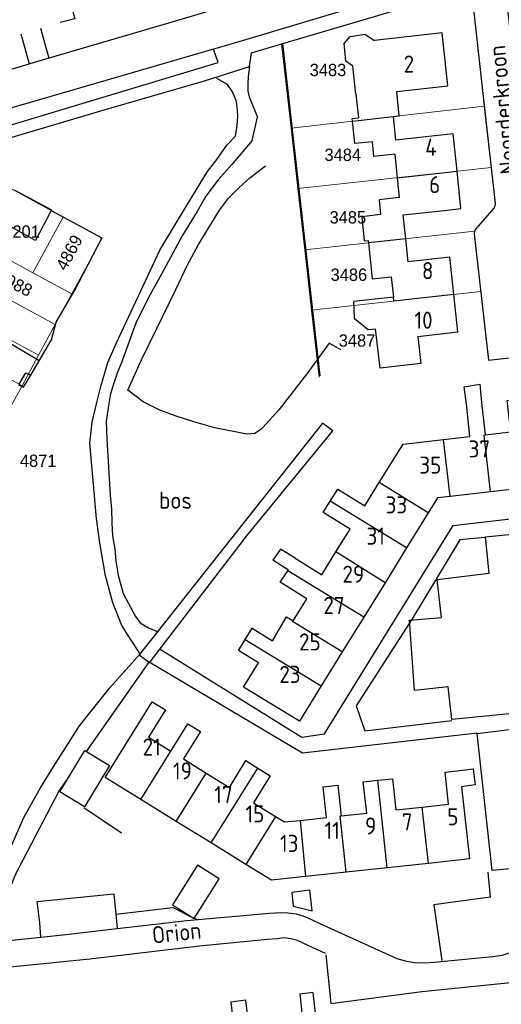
# Model space of a CAD drawing. Header units: metres. Extents: x 233829 to 239427, y 444283 to 448222.
# Tile 90 of 171: x 236627 to 236697, y 445484 to 445629. Entities that reach past the tile are written whole.
import ezdxf
from ezdxf.enums import TextEntityAlignment as Align

# ---------------------------------------------------------------- set-up
doc = ezdxf.new("R2010")
doc.units = ezdxf.units.M
doc.header["$MEASUREMENT"] = 0
for name, color, linetype in [('DAKRAND', 4, 'Continuous'), ('DAKRAND-BYG', 4, 'Continuous'), ('FUNKTIEAAND', 253, 'Continuous'), ('Goud-kadastrale grenzen', 13, 'Continuous'), ('HEG', 253, 'Continuous'), ('HEK', 253, 'Continuous'), ('HOOFDGEBOUW', 4, 'Continuous'), ('HUISNUMMER', 253, 'Continuous'), ('KANTVERH', 253, 'Continuous'), ('KNTONVERHARD', 253, 'Continuous'), ('OVLIJNOBJ', 253, 'Continuous'), ('RASTER', 253, 'Continuous'), ('SCHUTTING', 253, 'Continuous'), ('STRAATNAAM', 253, 'Continuous'), ('TUSSENMUUR', 253, 'Continuous')]:
    doc.layers.add(name, color=color, linetype=linetype)
doc.layers.add('G01 kadestrale perceelsgrens', color=73, linetype='Continuous', lineweight=0)
doc.layers.add('Z01 perceelnummer', color=73, linetype='Continuous', lineweight=13)
doc.styles.get("Standard").update_dxf_attribs({"font": 'iso.shx'})
doc.styles.add('Styledgn001', font='dgn001.shx')

# ---------------------------------------------------------------- blocks, each defined once
blk = doc.blocks.new('A$C1532452F')
at = {"layer": 'G01 kadestrale perceelsgrens'}
for p, q in [((236664.967, 445625.087), (236666.35, 445612.725)), ((236666.35, 445612.725), (236694.637, 445615.987)), ((236695.635, 445606.987), (236694.637, 445615.987)), ((236666.35, 445612.725), (236667.351, 445603.879)), ((236616.374, 445608.735), (236632.99, 445599.709)), ((236667.351, 445603.879), (236695.635, 445606.987)), ((236667.351, 445603.879), (236668.359, 445594.942)), ((236632.99, 445599.709), (236632.498, 445598.807)), ((236632.99, 445599.709), (236638.681, 445596.62)), ((236603.954, 445599.112), (236631.809, 445583.978)), ((236628.538, 445591.56), (236632.498, 445598.807)), ((236638.681, 445596.62), (236634.242, 445588.46)), ((236668.359, 445594.942), (236693.235, 445597.64)), ((236620.63, 445595.856), (236628.538, 445591.56)), ((236601.59, 445594.592), (236629.376, 445579.496)), ((236668.359, 445594.942), (236669.361, 445586.089)), ((236628.538, 445591.56), (236634.242, 445588.46)), ((236599.227, 445590.073), (236626.943, 445575.014)), ((236634.242, 445588.46), (236631.809, 445583.978)), ((236694.14, 445588.807), (236669.361, 445586.089)), ((236669.361, 445586.089), (236670.466, 445576.281)), ((236631.809, 445583.978), (236629.376, 445579.496)), ((236629.376, 445579.496), (236626.943, 445575.014)), ((236626.943, 445575.014), (236624.51, 445570.532))]:
    blk.add_line(p, q, dxfattribs=at)
at = {"layer": 'G01 kadestrale perceelsgrens', "flags": 128}
for points in [[(236694.637, 445615.987), (236694.238, 445619.585), (236692.73, 445633.305), (236681.541, 445629.966), (236664.967, 445625.087)], [(236696.029, 445601.021), (236696.197, 445601.324), (236696.222, 445601.698), (236695.635, 445606.987)], [(236693.235, 445597.64), (236693.433, 445597.977), (236696.029, 445601.021)], [(236694.14, 445588.807), (236693.194, 445597.256), (236693.235, 445597.64)]]:
    blk.add_lwpolyline(points, dxfattribs=at)
at = {"layer": 'G01 kadestrale perceelsgrens', "style": 'Styledgn001'}
for s, rotation, p in [('4869', 61.85958, (236633.842, 445594.525)), ('4988', 332.99739, (236625.883, 445590.012))]:
    blk.add_text(s, height=1.8, rotation=rotation, dxfattribs=at).set_placement(p, align=Align.MIDDLE_CENTER)
at = {"layer": 'Z01 perceelnummer', "linetype": 'Continuous', "lineweight": 13, "style": 'Styledgn001'}
for s, p in [('3483', (236671.753, 445621.268)), ('3484', (236673.919, 445608.842)), ('3485', (236674.665, 445599.683)), ('4201', (236626.87, 445597.59)), ('3486', (236674.815, 445591.273)), ('3487', (236676.009, 445581.632)), ('4871', (236629.31, 445564.02))]:
    blk.add_text(s, height=1.8, dxfattribs=at).set_placement(p, align=Align.MIDDLE_CENTER)

msp = doc.modelspace()

# ---------------------------------------------------------------- linework, layer by layer
at = {"layer": 'DAKRAND'}
msp.add_line((236664.77, 445546.21), (236665.89, 445547.89), dxfattribs=at)
for points in [[(236675.84, 445617.74), (236675.4, 445621.81), (236674.35, 445622.57), (236674.13, 445625.14), (236675.02, 445626.19), (236677.14, 445626.53), (236678.58, 445625.59)], [(236675.36, 445613.76), (236675.32, 445614.14), (236676.21, 445614.25)], [(236681.54, 445608.91), (236678.49, 445608.59), (236678.27, 445610.72), (236675.7, 445610.49), (236675.36, 445613.76)], [(236625.79, 445603.71), (236631.24, 445600.78), (236631.19, 445600.68)], [(236682.2, 445602.57), (236679.26, 445602.24), (236679.43, 445600.1), (236676.69, 445599.77), (236677.07, 445596.22), (236677.64, 445596.28), (236677.68, 445595.95)], [(236631.19, 445600.68), (236628.9, 445596.27), (236622.7, 445599.68)], [(236677.68, 445595.95), (236678.24, 445590.66), (236681.03, 445590.97)], [(236681.36, 445587.98), (236675.48, 445587.34), (236675.6, 445584.89), (236677.63, 445583.27), (236678.74, 445583.36)], [(236692.03, 445572.31), (236691.71, 445574.87), (236693.99, 445575.22), (236694.25, 445572.55)], [(236666.96, 445549.73), (236664.8, 445551.05), (236663.7, 445549.47)], [(236665.89, 445547.89), (236665.96, 445547.99), (236663.7, 445549.47)], [(236691.07, 445518.63), (236693.04, 445518.86), (236693.29, 445516.52), (236691.33, 445516.26)]]:
    msp.add_lwpolyline(points, dxfattribs=at)
at = {"layer": 'DAKRAND-BYG'}
for p, q in [((236629.43, 445578.64), (236623.5, 445582.16)), ((236628.21, 445576.55), (236629.43, 445578.64))]:
    msp.add_line(p, q, dxfattribs=at)
for points in [[(236626.51, 445575.25), (236627.51, 445576.92), (236628.21, 445576.55)], [(236639.75, 445519.39), (236636.1, 445513.33), (236632.47, 445515.52), (236636.12, 445521.58), (236639.75, 445519.39)], [(236652.64, 445504.78), (236648.98, 445498.96), (236652.14, 445496.97), (236655.81, 445502.78), (236652.64, 445504.78)], [(236669.09, 445501.1), (236666.46, 445500.78), (236666.65, 445498.78), (236669.45, 445498.1), (236669.09, 445501.1)]]:
    msp.add_lwpolyline(points, dxfattribs=at)
at = {"layer": 'HEG'}
msp.add_lwpolyline([(236627.82, 445654.11), (236634.69, 445628.75), (236632.52, 445628.2)], dxfattribs=at)
at = {"layer": 'HEK'}
msp.add_line((236636.01, 445513.21), (236641.52, 445509.52), dxfattribs=at)
for points in [[(236631.24, 445581.74), (236631.95, 445584.33), (236634.52, 445588.77)], [(236695.18, 445503.73), (236695.51, 445500.1), (236687.26, 445498.96), (236688.43, 445490.79)]]:
    msp.add_lwpolyline(points, dxfattribs=at)
at = {"layer": 'HOOFDGEBOUW'}
for p, q in [((236675.84, 445617.74), (236676.21, 445614.25)), ((236681.28, 445614.44), (236681.64, 445610.99)), ((236681.54, 445608.91), (236681.9, 445605.48)), ((236681.9, 445605.48), (236682.2, 445602.57)), ((236691.23, 445600.96), (236690.66, 445606.44)), ((236688.84, 445600.7), (236691.23, 445600.96)), ((236682.78, 445600.04), (236688.84, 445600.7)), ((236683.14, 445596.54), (236682.78, 445600.04)), ((236683.5, 445593.15), (236683.14, 445596.54)), ((236689.58, 445593.85), (236683.5, 445593.15)), ((236690.18, 445588.37), (236689.58, 445593.85)), ((236681.03, 445590.97), (236681.36, 445587.98)), ((236690.78, 445582.89), (236690.18, 445588.37)), ((236684.92, 445582.22), (236690.78, 445582.89)), ((236694.25, 445572.55), (236694.78, 445567.81)), ((236695.56, 445559.47), (236689.63, 445558.8)), ((236686.44, 445556.38), (236683.27, 445551.26)), ((236683.27, 445551.26), (236680.11, 445546.15)), ((236680.11, 445546.15), (236676.99, 445541.11)), ((236676.99, 445541.11), (236673.84, 445536.01)), ((236673.84, 445536.01), (236670.77, 445531.04)), ((236649.53, 445511.19), (236644.34, 445514.41)), ((236654.63, 445508.03), (236649.53, 445511.19)), ((236659.7, 445504.88), (236654.63, 445508.03)), ((236680.41, 445504.38), (236674.42, 445503.73)), ((236686.46, 445505.03), (236680.41, 445504.38)), ((236674.42, 445503.73), (236668.46, 445503.09))]:
    msp.add_line(p, q, dxfattribs=at)
for points in [[(236681.28, 445614.44), (236682.2, 445614.55), (236681.82, 445618.11), (236689.33, 445618.96), (236688.5, 445626.71), (236678.58, 445625.59)], [(236690.66, 445606.44), (236690.09, 445611.92), (236681.64, 445610.99)], [(236684.92, 445582.22), (236685.37, 445578.26), (236679.41, 445577.58), (236678.74, 445583.36)], [(236688.69, 445567.13), (236692.55, 445567.56), (236692.03, 445572.31)], [(236694.78, 445567.81), (236698.52, 445568.23), (236698, 445572.85), (236700.21, 445573.09), (236701.65, 445560.14), (236695.56, 445559.47)], [(236679.26, 445560.81), (236682.79, 445566.47), (236688.69, 445567.13)], [(236672.08, 445558.1), (236673.19, 445559.87), (236677.14, 445557.41), (236679.26, 445560.81)], [(236672.92, 445550.65), (236675, 445553.98), (236671.05, 445556.44), (236672.08, 445558.1)], [(236689.63, 445558.8), (236687.81, 445558.6), (236686.44, 445556.38)], [(236666.96, 445549.73), (236670.84, 445547.31), (236672.92, 445550.65)], [(236666.64, 445540.58), (236668.64, 445543.8), (236664.77, 445546.21)], [(236659.65, 445537.84), (236660.65, 445539.47), (236663.64, 445537.65), (236665.7, 445541.16), (236666.64, 445540.58)], [(236670.77, 445531.04), (236667.56, 445525.85), (236659.39, 445530.84), (236661.58, 445534.42), (236658.65, 445536.21), (236659.65, 445537.84)], [(236644.34, 445514.41), (236639.14, 445517.63), (236646.02, 445528.71), (236647.95, 445527.51), (236645.47, 445523.51), (236648.73, 445521.49)], [(236648.73, 445521.49), (236651.21, 445525.49), (236653.08, 445524.33), (236650.6, 445520.33), (236653.92, 445518.27)], [(236653.92, 445518.27), (236657.31, 445516.17), (236659.74, 445520.08), (236661.5, 445518.98)], [(236661.5, 445518.98), (236663.31, 445517.86), (236660.85, 445513.9), (236664.09, 445511.89)], [(236679.06, 445517.2), (236681.21, 445517.43), (236681.7, 445512.86), (236685.57, 445513.28)], [(236685.57, 445513.28), (236689.43, 445513.69), (236688.92, 445518.4), (236691.07, 445518.63)], [(236667.69, 445511.33), (236671.55, 445511.76), (236671.07, 445516.27), (236673.2, 445516.5), (236673.68, 445511.99)], [(236673.68, 445511.99), (236677.43, 445512.4), (236676.93, 445516.97), (236679.06, 445517.2)], [(236691.33, 445516.26), (236692.47, 445505.68), (236686.46, 445505.03)], [(236664.09, 445511.89), (236665.37, 445511.1), (236667.69, 445511.33)], [(236668.46, 445503.09), (236663.47, 445502.55), (236659.7, 445504.88)], [(236670.17, 445480.84), (236669.57, 445486.1), (236667.62, 445485.88), (236668.14, 445481.34), (236664.08, 445480.88)], [(236664.08, 445480.88), (236660.26, 445480.44), (236659.74, 445484.98), (236657.52, 445484.72), (236658.05, 445480.09)]]:
    msp.add_lwpolyline(points, dxfattribs=at)
at = {"layer": 'KANTVERH'}
for p, q in [((236629.64, 445627.38), (236630.89, 445622.98)), ((236626.76, 445626.54), (236628.01, 445622.16)), ((236660.57, 445623.79), (236665.15, 445625.14)), ((236660.28, 445621.76), (236660.57, 445623.79)), ((236640.69, 445497.58), (236640.88, 445495.48)), ((236652.16, 445497), (236652.55, 445496.8)), ((236671.46, 445491.63), (236672.15, 445484.48)), ((236672.15, 445484.48), (236685.52, 445486.24))]:
    msp.add_line(p, q, dxfattribs=at)
for points in [[(236720.07, 445649.62), (236720.04, 445649.6), (236719, 445649.17), (236717.67, 445648.69), (236712.73, 445647.23), (236705.76, 445645.22), (236693.46, 445641.55), (236684.22, 445638.74), (236666.03, 445633.38), (236650.42, 445628.72), (236629.07, 445622.44), (236601.11, 445614.01), (236586.78, 445609.79), (236570.17, 445605.01), (236569.08, 445604.74), (236566.95, 445604.54), (236564.8, 445604.78), (236562.34, 445605.72), (236548.27, 445613.45), (236533.14, 445621.64), (236518.57, 445629.75), (236516.98, 445630.82)], [(236614.17, 445612.51), (236632.71, 445617.85), (236654.71, 445624.25), (236656.94, 445624.92), (236677.53, 445631.07), (236697.36, 445636.9)], [(236665.15, 445625.14), (236681.54, 445629.97), (236692.73, 445633.3)], [(236692.73, 445633.3), (236694.24, 445619.59), (236696.22, 445601.7), (236696.2, 445601.32), (236696.03, 445601.02), (236693.43, 445597.98), (236693.23, 445597.64), (236693.19, 445597.26), (236695.27, 445578.76), (236704.05, 445579.73), (236707.16, 445580.07), (236705.26, 445597.14), (236705.17, 445597.48), (236704.9, 445597.83), (236701.7, 445600.5), (236701.44, 445600.76), (236701.32, 445601.17), (236698.81, 445623.74), (236697.79, 445632.81)], [(236614.7, 445610.34), (236622.59, 445612.39), (236655.65, 445622.38), (236654.98, 445624.33)], [(236607.83, 445606.64), (236616.9, 445608.86), (236638.15, 445615.2), (236653.67, 445619.7), (236660.28, 445621.76)], [(236647.2, 445536.39), (236667.91, 445523.54), (236671.23, 445524.02), (236690.11, 445554.53), (236704.8, 445556.22), (236702.16, 445579.2), (236702.13, 445579.52)], [(236645.7, 445534.56), (236660.04, 445553.21), (236672.46, 445568.39), (236670.94, 445569.5), (236644.08, 445535.57), (236645.55, 445534.51)], [(236701.46, 445496.08), (236701.44, 445496.88), (236700.61, 445504.42), (236695.8, 445504.01), (236693.63, 445524.06), (236698.69, 445524.68), (236698.33, 445526.96), (236689.89, 445526.11), (236689.38, 445530.92), (236684.42, 445530.36), (236683.72, 445540.64), (236688.39, 445541.05), (236687.76, 445546.61), (236695.35, 445547.54), (236694.83, 445552.85), (236705.05, 445553.89), (236706.07, 445544.73)], [(236694.73, 445552.75), (236691.06, 445552.41), (236684.07, 445540.85), (236675.86, 445528.11), (236677.14, 445524.46), (236689.9, 445525.96)], [(236645.55, 445534.55), (236668.02, 445521.21), (236693.62, 445524.16)], [(236629.68, 445494.22), (236629.53, 445496.31), (236629.15, 445499.44), (236640.37, 445500.59), (236640.69, 445497.58)], [(236640.69, 445497.58), (236649.05, 445498.57), (236651.82, 445497.17)], [(236640.88, 445495.48), (236651.08, 445496.67), (236663.2, 445497.75), (236664.94, 445497.84), (236665.89, 445497.77), (236667.08, 445497.65), (236668.09, 445497.37), (236668.89, 445496.99), (236669.55, 445496.71), (236670.55, 445496.24), (236681.82, 445491.08), (236683.07, 445490.76), (236684.38, 445490.49), (236685.92, 445490.48), (236687.26, 445490.56), (236690.83, 445490.9), (236695.9, 445491.37), (236697.29, 445491.6), (236698.62, 445492.03), (236699.66, 445492.35), (236700.39, 445493.12), (236700.96, 445494.18), (236701.33, 445495.08), (236701.46, 445496.08)], [(236607.39, 445490.45), (236608.27, 445490.97), (236609.3, 445491.54), (236610.29, 445491.91), (236611.53, 445492.24), (236612.82, 445492.52), (236614.15, 445492.65), (236617.93, 445492.99), (236629.68, 445494.22)], [(236629.68, 445494.22), (236633.37, 445494.6), (236640.88, 445495.48)], [(236671.4, 445491.83), (236668.84, 445493.01), (236667.28, 445493.72), (236666.33, 445494), (236665.33, 445494.12), (236664.29, 445494), (236662.9, 445493.86), (236652.92, 445492.88), (236636.89, 445491), (236616.93, 445488.98), (236614.7, 445488.68), (236613.46, 445488.5), (236612.57, 445488.33), (236611.58, 445488.16), (236610.69, 445487.89), (236610, 445487.42), (236609.57, 445486.72), (236607.04, 445480.14)], [(236685.52, 445486.24), (236700.46, 445487.79)]]:
    msp.add_lwpolyline(points, dxfattribs=at)
at = {"layer": 'KNTONVERHARD'}
for p, q in [((236660.63, 445610.95), (236661.43, 445614.34)), ((236636.4, 445521.41), (236645.55, 445534.51))]:
    msp.add_line(p, q, dxfattribs=at)
for points in [[(236660.28, 445621.76), (236660.08, 445620.3), (236660, 445619.2), (236660.03, 445618.16), (236660.2, 445617.31), (236661.43, 445614.34)], [(236644.23, 445535.72), (236642.83, 445537.87), (236641.54, 445539.88), (236640.22, 445543.19), (236639.18, 445547.14), (236638.32, 445552), (236637.83, 445555.57), (236636.88, 445566.59), (236637.2, 445569.69), (236637.83, 445572.34), (236638.47, 445574.89), (236639.53, 445578.4), (236640.8, 445581.27), (236647.15, 445594.86), (236651.12, 445601.52), (236654.09, 445606.37), (236655.49, 445608.15), (236656.93, 445610.27), (236658.19, 445611.59), (236658.45, 445613.14), (236658.57, 445614.49), (236658.5, 445615.38), (236658.37, 445616.67), (236657.79, 445618.05), (236657.02, 445619.13), (236655.5, 445620.04)], [(236660.63, 445610.95), (236657.65, 445607.4), (236655.66, 445605.16), (236653.88, 445602.78), (236652.58, 445600.51), (236650.38, 445596.97), (236647.38, 445591.33), (236645.47, 445587.95), (236643.62, 445584.17), (236641.47, 445578.25), (236640.91, 445576.99), (236640.44, 445575.54), (236639.89, 445573.83), (236639.54, 445571.78), (236639.29, 445569.84), (236639.35, 445567.2)], [(236639.35, 445567.2), (236639.84, 445559), (236640.04, 445556.92), (236640.09, 445554.93), (236640.18, 445553.04), (236640.53, 445551.11), (236640.67, 445549.32), (236641.02, 445547.24), (236641.78, 445544.57), (236643.24, 445541.82), (236643.55, 445541.18), (236644.27, 445540.25), (236645.48, 445539.53), (236646.89, 445538.97)], [(236619.81, 445493.38), (236624.97, 445506.64), (236627.28, 445511.87), (236629.67, 445516.11), (236631.58, 445519.29), (236635.38, 445525.16), (236639.77, 445530.68), (236644.23, 445535.72)], [(236622.98, 445495.63), (236623.41, 445496.9), (236626.04, 445503.48), (236632.32, 445515.58), (236633.68, 445517.52)]]:
    msp.add_lwpolyline(points, dxfattribs=at)
at = {"layer": 'OVLIJNOBJ'}
msp.add_lwpolyline([(236673.63, 445580.28), (236671.91, 445581.22), (236668.68, 445576.76), (236664.62, 445571.54), (236662.2, 445568.89), (236661.91, 445568.59), (236661.02, 445568.02), (236659.88, 445567.89), (236655.18, 445568.82), (236652.13, 445569.7), (236649.52, 445570.53), (236647.11, 445571.42), (236644.69, 445572.65), (236642.46, 445574.34), (236644.45, 445578.82), (236646.63, 445583.3), (236649.48, 445589.09), (236651.13, 445592.61), (236652.8, 445595.69), (236654.24, 445598.11), (236655.87, 445600.74), (236657.17, 445602.51), (236658.72, 445603.99), (236660.33, 445605.47), (236662.58, 445607.24)], dxfattribs=at)
at = {"layer": 'RASTER'}
msp.add_line((236629.43, 445578.64), (236631.24, 445581.74), dxfattribs=at)
msp.add_lwpolyline([(236626.43, 445575.13), (236627.18, 445574.78), (236628.21, 445576.55)], dxfattribs=at)
at = {"layer": 'SCHUTTING'}
msp.add_line((236670.59, 445576.47), (236665.15, 445625.14), dxfattribs=at)
msp.add_lwpolyline([(236631.19, 445600.68), (236638.62, 445596.69), (236634.52, 445588.77)], dxfattribs=at)
at = {"layer": 'TUSSENMUUR'}
for p, q in [((236675.36, 445613.76), (236681.28, 445614.44)), ((236681.9, 445605.48), (236690.66, 445606.44)), ((236683.14, 445596.54), (236677.68, 445595.95)), ((236689.63, 445558.8), (236688.69, 445567.13)), ((236686.44, 445556.38), (236679.26, 445560.81)), ((236683.27, 445551.26), (236672.08, 445558.1)), ((236680.11, 445546.15), (236672.92, 445550.65)), ((236665.89, 445547.89), (236665.83, 445547.92)), ((236676.99, 445541.11), (236665.89, 445547.89)), ((236659.65, 445537.84), (236670.77, 445531.04)), ((236644.34, 445514.41), (236648.73, 445521.49)), ((236654.63, 445508.03), (236661.5, 445518.98)), ((236649.53, 445511.19), (236653.92, 445518.27)), ((236680.41, 445504.38), (236679.06, 445517.2)), ((236686.46, 445505.03), (236685.57, 445513.28)), ((236664.09, 445511.89), (236659.7, 445504.88)), ((236667.69, 445511.33), (236668.46, 445503.09))]:
    msp.add_line(p, q, dxfattribs=at)
for points in [[(236690.18, 445588.37), (236681.42, 445587.41), (236681.36, 445587.98)], [(236695.56, 445559.47), (236694.63, 445567.79), (236694.78, 445567.81)], [(236673.84, 445536.01), (236666.56, 445540.45), (236666.64, 445540.58)], [(236674.42, 445503.73), (236673.53, 445511.98), (236673.68, 445511.99)]]:
    msp.add_lwpolyline(points, dxfattribs=at)

# ---------------------------------------------------------------- block references
at = {"layer": 'Goud-kadastrale grenzen', "linetype": 'Continuous'}
msp.add_blockref('A$C1532452F', (0, 0), dxfattribs=at)

# ---------------------------------------------------------------- texts
at = {"layer": 'FUNKTIEAAND'}
msp.add_text('bos', height=2.5, dxfattribs=at).set_placement((236647.01, 445556.98))
at = {"layer": 'HUISNUMMER'}
for s, p in [('2', (236682.84, 445620.89)), ('4', (236686, 445608.7)), ('6', (236686.57, 445603.22)), ('8', (236685.51, 445590.62)), ('10', (236684.42, 445583.36)), ('37', (236692.35, 445564.49)), ('35', (236685.14, 445562.13)), ('33', (236680.2, 445556.31)), ('31', (236677.4, 445551.72)), ('29', (236673.88, 445546.15)), ('27', (236671.08, 445541.56)), ('25', (236667.52, 445536.22)), ('23', (236664.63, 445531.47)), ('21', (236644.61, 445520.83)), ('19', (236649.05, 445517.32)), ('17', (236655.1, 445513.85)), ('15', (236659.67, 445511.04)), ('5', (236689.23, 445510.61)), ('9', (236677.18, 445509.26)), ('7', (236682.56, 445509.85)), ('11', (236671.25, 445508.61)), ('13', (236664.73, 445506.71))]:
    msp.add_text(s, height=2.5, dxfattribs=at).set_placement(p)
at = {"layer": 'STRAATNAAM'}
for s, rotation, p in [('Noorderkroon', 95.511, (236699.52, 445606.12)), ('Orion', 6.087, (236646.11, 445493.25))]:
    msp.add_text(s, height=2.5, rotation=rotation, dxfattribs=at).set_placement(p)

doc.saveas('drawing.dxf')
